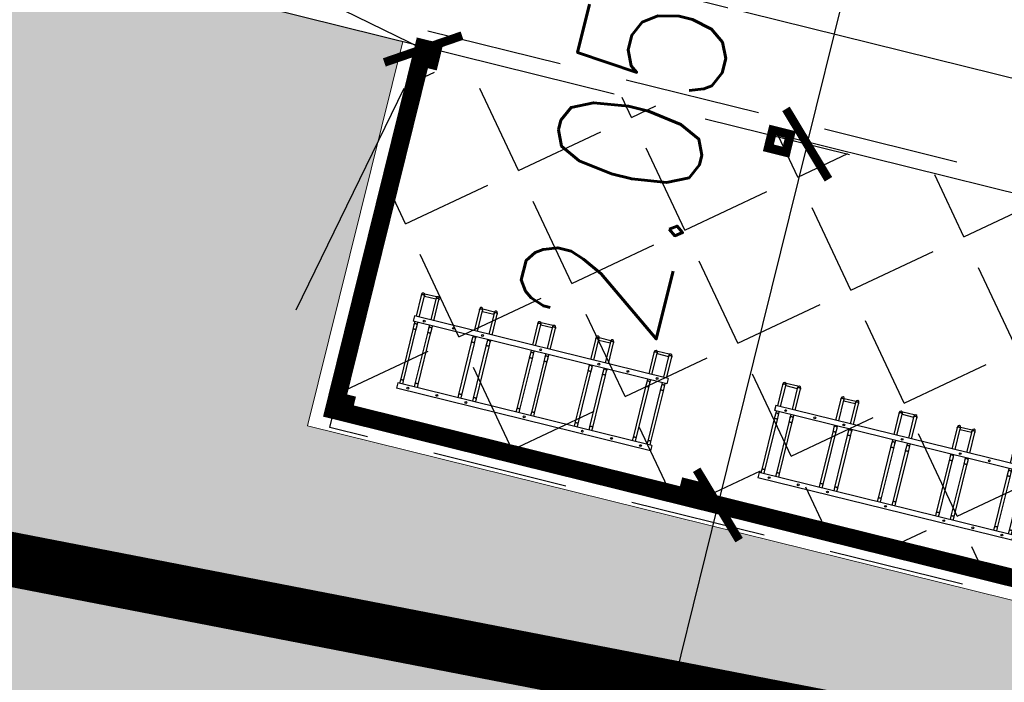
# Model space of a CAD drawing. Extents: x 88043 to 202646, y -79156 to -1177.
# Tile 21 of 54: x 155266 to 155809, y -38147 to -37782. Entities that reach past the tile are written whole.
import ezdxf

# ---------------------------------------------------------------- set-up
doc = ezdxf.new("R2010")
doc.units = ezdxf.units.DM
doc.header["$MEASUREMENT"] = 0
doc.linetypes.add('4004', pattern=[4, 3, -1])
doc.linetypes.add('DASHED2', pattern=[0.375, 0.25, -0.125])
doc.layers.get('0').update_dxf_attribs({"color": 11})
doc.layers.add('area', color=6, linetype='Continuous', plot=False)
for name, color, linetype in [('ci', 9, 'Continuous'), ('dim', 40, 'Continuous'), ('DROGI', 6, 'Continuous'), ('PROJEKTY', 1, 'Continuous')]:
    doc.layers.add(name, color=color, linetype=linetype)
doc.layers.add('sc', color=4, linetype='Continuous', lineweight=30)
doc.layers.add('ZIELEN', color=82, linetype='Continuous', lineweight=0)
doc.styles.add('romans', font='romans.shx', dxfattribs={"width": 0.8})
doc.dimstyles.new('SS', dxfattribs={"dimscale": 0.8, "dimtxt": 100, "dimasz": 40, "dimexe": 30, "dimexo": 200, "dimgap": 50, "dimtad": 1, "dimlfac": 0.01, "dimrnd": 0.01, "dimzin": 4, "dimdsep": 46, "dimtxsty": 'romans', "dimblk": 'ARCHTICK', "dimcen": 50, "dimclrd": 256, "dimclre": 256, "dimclrt": 3, "dimadec": 0, "dimazin": 0, "dimtfac": 1.2, "dimtmove": 2, "dimatfit": 3, "dimldrblk": 'ARCHTICK', "dimfxl": 1, "dimtolj": 1, "dimarcsym": 0})

# ---------------------------------------------------------------- blocks, each defined once
blk = doc.blocks.new('mroczocza')
at = {"layer": 'DROGI', "color": 8, "linetype": '4004'}
blk.add_line((63.35, -25.5, 153.681), (17.89, -14.23, 154.771), dxfattribs=at)
blk = doc.blocks.new('_ArchTick')
at = {"color": 0, "linetype": 'ByBlock', "const_width": 0.15}
blk.add_lwpolyline([(-0.5, -0.5), (0.5, 0.5)], dxfattribs=at)
blk = doc.blocks.new('*D41')
at = {"layer": 'Defpoints', "color": 0, "transparency": 16777216}
for p in [(155503.68, -37738.1), (155488.75, -37798.3), (156491.66, -38049.96)]:
    blk.add_point(p, dxfattribs=at)
at = {"layer": 'dim', "lineweight": -2, "transparency": 16777216}
for p, q in [((155527.25, -37643), (155509.45, -37714.8)), ((156507.29, -37986.9), (155503.68, -37738.1)), ((156530.16, -37894.66), (156513.07, -37963.6))]:
    blk.add_line(p, q, dxfattribs=at)
at = {"layer": 'dim', "lineweight": -2, "transparency": 16777216, "xscale": 32, "yscale": 32, "zscale": 32}
for p, rotation in [((155503.68, -37738.1), 166.0767433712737), ((156507.29, -37986.9), 346.0767433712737)]:
    blk.add_blockref('_ArchTick', p, dxfattribs=dict(at, rotation=rotation))
at = {"layer": 'dim', "color": 3, "transparency": 16777216, "insert": (156024.73, -37784.85), "char_height": 80, "attachment_point": 5, "rotation": 346.0767, "style": 'romans'}
blk.add_mtext('\\A1;10.34', dxfattribs=at)
blk = doc.blocks.new('st5')
at = {"color": 7, "linetype": 'Continuous', "lineweight": 25}
for p, q in [((-144, -3), (-144, 0)), ((-144, 0), (0, 0)), ((-144, -3), (0, -3)), ((-143.05, -3), (-143.05, -4.86)), ((-143.05, -4.86), (-143.05, -33.53)), ((-141.25, -4.86), (-141.25, -3)), ((-141.25, -33.53), (-141.25, -4.86)), ((-134.75, -3), (-134.75, -4.86)), ((-134.75, -4.86), (-134.75, -33.53)), ((-132.95, -4.86), (-132.95, -3)), ((-132.95, -33.53), (-132.95, -4.86)), ((-110.05, -3), (-110.05, -4.86)), ((-110.05, -4.86), (-110.05, -34.26)), ((-108.25, -4.86), (-108.25, -3)), ((-108.25, -34.26), (-108.25, -4.86)), ((-101.75, -3), (-101.75, -4.86)), ((-101.75, -4.86), (-101.75, -34.26)), ((-99.95, -4.86), (-99.95, -3)), ((-99.95, -34.26), (-99.95, -4.86)), ((-77.05, -3), (-77.05, -4.86)), ((-77.05, -4.86), (-77.05, -33.53)), ((-75.25, -4.86), (-75.25, -3)), ((-75.25, -33.53), (-75.25, -4.86)), ((-68.75, -3), (-68.75, -4.86)), ((-68.75, -4.86), (-68.75, -33.53)), ((-66.95, -4.86), (-66.95, -3)), ((-66.95, -33.53), (-66.95, -4.86)), ((-44.05, -3), (-44.05, -4.86)), ((-44.05, -4.86), (-44.05, -34.26)), ((-42.25, -4.86), (-42.25, -3)), ((-42.25, -34.26), (-42.25, -4.86)), ((-35.75, -3), (-35.75, -4.86)), ((-35.75, -4.86), (-35.75, -34.26)), ((-33.95, -4.86), (-33.95, -3)), ((-33.95, -34.26), (-33.95, -4.86)), ((-11.05, -3), (-11.05, -4.86)), ((-11.05, -4.86), (-11.05, -33.53)), ((-9.25, -4.86), (-9.25, -3)), ((-9.25, -33.53), (-9.25, -4.86)), ((-2.75, -3), (-2.75, -4.86)), ((-2.75, -4.86), (-2.75, -33.53)), ((-0.95, -4.86), (-0.95, -3)), ((-0.95, -33.53), (-0.95, -4.86)), ((0, -3), (0, 0)), ((-143.05, -33.53), (-143.05, -36.2)), ((-143.05, -36.2), (-143.05, -38)), ((-141.25, -36.2), (-141.25, -33.53)), ((-141.25, -38), (-141.25, -36.2)), ((-134.75, -33.53), (-134.75, -36.2)), ((-134.75, -36.2), (-134.75, -38)), ((-132.95, -36.2), (-132.95, -33.53)), ((-132.95, -38), (-132.95, -36.2)), ((-110.05, -34.26), (-110.05, -36.93)), ((-110.05, -36.93), (-110.05, -38)), ((-108.25, -36.93), (-108.25, -34.26)), ((-108.25, -38), (-108.25, -36.93)), ((-101.75, -34.26), (-101.75, -36.93)), ((-101.75, -36.93), (-101.75, -38)), ((-99.95, -36.93), (-99.95, -34.26)), ((-99.95, -38), (-99.95, -36.93)), ((-77.05, -33.53), (-77.05, -36.2)), ((-77.05, -36.2), (-77.05, -38)), ((-75.25, -36.2), (-75.25, -33.53)), ((-75.25, -38), (-75.25, -36.2)), ((-68.75, -33.53), (-68.75, -36.2)), ((-68.75, -36.2), (-68.75, -38)), ((-66.95, -36.2), (-66.95, -33.53)), ((-66.95, -38), (-66.95, -36.2)), ((-44.05, -34.26), (-44.05, -36.93)), ((-44.05, -36.93), (-44.05, -38)), ((-42.25, -36.93), (-42.25, -34.26)), ((-42.25, -38), (-42.25, -36.93)), ((-35.75, -34.26), (-35.75, -36.93)), ((-35.75, -36.93), (-35.75, -38)), ((-33.95, -36.93), (-33.95, -34.26)), ((-33.95, -38), (-33.95, -36.93)), ((-11.05, -33.53), (-11.05, -36.2)), ((-11.05, -36.2), (-11.05, -38)), ((-9.25, -36.2), (-9.25, -33.53)), ((-9.25, -38), (-9.25, -36.2)), ((-2.75, -33.53), (-2.75, -36.2)), ((-2.75, -36.2), (-2.75, -38)), ((-0.95, -36.2), (-0.95, -33.53)), ((-0.95, -38), (-0.95, -36.2)), ((-144, -41), (-144, -38)), ((-144, -38), (0, -38)), ((-144, -41), (0, -41)), ((-143.05, -41), (-143.05, -52.82)), ((-141.25, -52.82), (-141.25, -41)), ((-134.75, -41), (-134.75, -52.82)), ((-132.95, -52.82), (-132.95, -41)), ((-110.05, -41), (-110.05, -52.82)), ((-108.25, -52.82), (-108.25, -41)), ((-101.75, -41), (-101.75, -52.82)), ((-99.95, -52.82), (-99.95, -41)), ((-77.05, -41), (-77.05, -52.82)), ((-75.25, -52.82), (-75.25, -41)), ((-68.75, -41), (-68.75, -52.82)), ((-66.95, -52.82), (-66.95, -41)), ((-44.05, -41), (-44.05, -52.82)), ((-42.25, -52.82), (-42.25, -41)), ((-35.75, -41), (-35.75, -52.82)), ((-33.95, -52.82), (-33.95, -41)), ((-11.05, -41), (-11.05, -52.82)), ((-9.25, -52.82), (-9.25, -41)), ((-2.75, -41), (-2.75, -52.82)), ((-0.95, -52.82), (-0.95, -41)), ((0, -41), (0, -38)), ((-143.05, -52.82), (-143.05, -53.5)), ((-141.25, -53.29), (-141.25, -52.82)), ((-134.75, -52.9), (-141.25, -52.9)), ((-141.25, -54.1), (-141.25, -53.29)), ((-141.25, -54.1), (-134.75, -54.1)), ((-134.75, -52.82), (-134.75, -53.29)), ((-134.75, -54.1), (-134.75, -53.29)), ((-132.95, -53.5), (-132.95, -52.82)), ((-110.05, -52.82), (-110.05, -53.5)), ((-101.75, -52.4), (-108.25, -52.4)), ((-108.25, -52.86), (-108.25, -52.82)), ((-108.25, -53.6), (-108.25, -52.86)), ((-108.25, -53.6), (-101.75, -53.6)), ((-101.75, -52.82), (-101.75, -52.86)), ((-101.75, -53.6), (-101.75, -52.86)), ((-99.95, -53.5), (-99.95, -52.82)), ((-77.05, -52.82), (-77.05, -53.5)), ((-75.25, -53.29), (-75.25, -52.82)), ((-68.75, -52.9), (-75.25, -52.9)), ((-75.25, -54.1), (-75.25, -53.29)), ((-75.25, -54.1), (-68.75, -54.1)), ((-68.75, -52.82), (-68.75, -53.29)), ((-68.75, -54.1), (-68.75, -53.29)), ((-66.95, -53.5), (-66.95, -52.82)), ((-44.05, -52.82), (-44.05, -53.5)), ((-35.75, -52.4), (-42.25, -52.4)), ((-42.25, -52.86), (-42.25, -52.82)), ((-42.25, -53.6), (-42.25, -52.86)), ((-42.25, -53.6), (-35.75, -53.6)), ((-35.75, -52.82), (-35.75, -52.86)), ((-35.75, -53.6), (-35.75, -52.86)), ((-33.95, -53.5), (-33.95, -52.82)), ((-11.05, -52.82), (-11.05, -53.5)), ((-9.25, -53.29), (-9.25, -52.82)), ((-2.75, -52.9), (-9.25, -52.9)), ((-9.25, -54.1), (-9.25, -53.29)), ((-9.25, -54.1), (-2.75, -54.1)), ((-2.75, -52.82), (-2.75, -53.29)), ((-2.75, -54.1), (-2.75, -53.29)), ((-0.95, -53.5), (-0.95, -52.82))]:
    blk.add_line(p, q, dxfattribs=at)
at = {"color": 8, "linetype": 'Continuous', "lineweight": 25, "flags": 128}
for points in [[(-143.05, -4.86), (-143.03, -4.92), (-142.98, -4.98), (-142.89, -5.03), (-142.77, -5.08), (-142.63, -5.12), (-142.46, -5.14), (-142.29, -5.16), (-142.1, -5.16), (-141.92, -5.15), (-141.75, -5.13), (-141.6, -5.1), (-141.47, -5.06), (-141.36, -5.01), (-141.29, -4.95), (-141.25, -4.89), (-141.25, -4.86)], [(-134.75, -4.86), (-134.73, -4.92), (-134.68, -4.98), (-134.59, -5.03), (-134.47, -5.08), (-134.33, -5.12), (-134.16, -5.14), (-133.99, -5.16), (-133.8, -5.16), (-133.62, -5.15), (-133.45, -5.13), (-133.3, -5.1), (-133.17, -5.06), (-133.06, -5.01), (-132.99, -4.95), (-132.95, -4.89), (-132.95, -4.86)], [(-110.05, -4.86), (-110.03, -4.92), (-109.98, -4.98), (-109.89, -5.03), (-109.77, -5.08), (-109.63, -5.12), (-109.46, -5.14), (-109.29, -5.16), (-109.1, -5.16), (-108.92, -5.15), (-108.75, -5.13), (-108.6, -5.1), (-108.47, -5.06), (-108.36, -5.01), (-108.29, -4.95), (-108.25, -4.89), (-108.25, -4.86)], [(-101.75, -4.86), (-101.73, -4.92), (-101.68, -4.98), (-101.59, -5.03), (-101.47, -5.08), (-101.33, -5.12), (-101.16, -5.14), (-100.99, -5.16), (-100.8, -5.16), (-100.62, -5.15), (-100.45, -5.13), (-100.3, -5.1), (-100.17, -5.06), (-100.06, -5.01), (-99.99, -4.95), (-99.95, -4.89), (-99.95, -4.86)], [(-77.05, -4.86), (-77.03, -4.92), (-76.98, -4.98), (-76.89, -5.03), (-76.77, -5.08), (-76.63, -5.12), (-76.46, -5.14), (-76.29, -5.16), (-76.1, -5.16), (-75.92, -5.15), (-75.75, -5.13), (-75.6, -5.1), (-75.47, -5.06), (-75.36, -5.01), (-75.29, -4.95), (-75.25, -4.89), (-75.25, -4.86)], [(-68.75, -4.86), (-68.73, -4.92), (-68.68, -4.98), (-68.59, -5.03), (-68.47, -5.08), (-68.33, -5.12), (-68.16, -5.14), (-67.99, -5.16), (-67.8, -5.16), (-67.62, -5.15), (-67.45, -5.13), (-67.3, -5.1), (-67.17, -5.06), (-67.06, -5.01), (-66.99, -4.95), (-66.95, -4.89), (-66.95, -4.86)], [(-44.05, -4.86), (-44.03, -4.92), (-43.98, -4.98), (-43.89, -5.03), (-43.77, -5.08), (-43.63, -5.12), (-43.46, -5.14), (-43.29, -5.16), (-43.1, -5.16), (-42.92, -5.15), (-42.75, -5.13), (-42.6, -5.1), (-42.47, -5.06), (-42.36, -5.01), (-42.29, -4.95), (-42.25, -4.89), (-42.25, -4.86)], [(-35.75, -4.86), (-35.73, -4.92), (-35.68, -4.98), (-35.59, -5.03), (-35.47, -5.08), (-35.33, -5.12), (-35.16, -5.14), (-34.99, -5.16), (-34.8, -5.16), (-34.62, -5.15), (-34.45, -5.13), (-34.3, -5.1), (-34.17, -5.06), (-34.06, -5.01), (-33.99, -4.95), (-33.95, -4.89), (-33.95, -4.86)], [(-11.05, -4.86), (-11.03, -4.92), (-10.98, -4.98), (-10.89, -5.03), (-10.77, -5.08), (-10.63, -5.12), (-10.46, -5.14), (-10.29, -5.16), (-10.1, -5.16), (-9.92, -5.15), (-9.75, -5.13), (-9.6, -5.1), (-9.47, -5.06), (-9.36, -5.01), (-9.29, -4.95), (-9.25, -4.89), (-9.25, -4.86)], [(-2.75, -4.86), (-2.73, -4.92), (-2.68, -4.98), (-2.59, -5.03), (-2.47, -5.08), (-2.33, -5.12), (-2.16, -5.14), (-1.99, -5.16), (-1.8, -5.16), (-1.62, -5.15), (-1.45, -5.13), (-1.3, -5.1), (-1.17, -5.06), (-1.06, -5.01), (-0.99, -4.95), (-0.95, -4.89), (-0.95, -4.86)], [(-143.05, -33.53), (-143.03, -33.59), (-142.98, -33.65), (-142.89, -33.7), (-142.77, -33.75), (-142.63, -33.79), (-142.46, -33.82), (-142.29, -33.83), (-142.1, -33.84), (-141.92, -33.83), (-141.75, -33.81), (-141.6, -33.77), (-141.47, -33.73), (-141.36, -33.68), (-141.29, -33.62), (-141.25, -33.56), (-141.25, -33.53)], [(-143.05, -36.2), (-143.03, -36.36), (-142.98, -36.51), (-142.89, -36.65), (-142.77, -36.77), (-142.63, -36.86), (-142.46, -36.93), (-142.29, -36.97), (-142.1, -36.98), (-141.92, -36.96), (-141.75, -36.9), (-141.6, -36.82), (-141.47, -36.71), (-141.36, -36.58), (-141.29, -36.43), (-141.25, -36.28), (-141.25, -36.2)], [(-134.75, -33.53), (-134.73, -33.59), (-134.68, -33.65), (-134.59, -33.7), (-134.47, -33.75), (-134.33, -33.79), (-134.16, -33.82), (-133.99, -33.83), (-133.8, -33.84), (-133.62, -33.83), (-133.45, -33.81), (-133.3, -33.77), (-133.17, -33.73), (-133.06, -33.68), (-132.99, -33.62), (-132.95, -33.56), (-132.95, -33.53)], [(-134.75, -36.2), (-134.73, -36.36), (-134.68, -36.51), (-134.59, -36.65), (-134.47, -36.77), (-134.33, -36.86), (-134.16, -36.93), (-133.99, -36.97), (-133.8, -36.98), (-133.62, -36.96), (-133.45, -36.9), (-133.3, -36.82), (-133.17, -36.71), (-133.06, -36.58), (-132.99, -36.43), (-132.95, -36.28), (-132.95, -36.2)], [(-110.05, -34.26), (-110.03, -34.32), (-109.98, -34.38), (-109.89, -34.44), (-109.77, -34.48), (-109.63, -34.52), (-109.46, -34.55), (-109.29, -34.56), (-109.1, -34.57), (-108.92, -34.56), (-108.75, -34.54), (-108.6, -34.5), (-108.47, -34.46), (-108.36, -34.41), (-108.29, -34.35), (-108.25, -34.29), (-108.25, -34.26)], [(-110.05, -36.93), (-110.03, -37.09), (-109.98, -37.24), (-109.89, -37.38), (-109.77, -37.5), (-109.63, -37.59), (-109.46, -37.66), (-109.29, -37.7), (-109.1, -37.71), (-108.92, -37.69), (-108.75, -37.63), (-108.6, -37.55), (-108.47, -37.44), (-108.36, -37.31), (-108.29, -37.17), (-108.25, -37.01), (-108.25, -36.93)], [(-101.75, -34.26), (-101.73, -34.32), (-101.68, -34.38), (-101.59, -34.44), (-101.47, -34.48), (-101.33, -34.52), (-101.16, -34.55), (-100.99, -34.56), (-100.8, -34.57), (-100.62, -34.56), (-100.45, -34.54), (-100.3, -34.5), (-100.17, -34.46), (-100.06, -34.41), (-99.99, -34.35), (-99.95, -34.29), (-99.95, -34.26)], [(-101.75, -36.93), (-101.73, -37.09), (-101.68, -37.24), (-101.59, -37.38), (-101.47, -37.5), (-101.33, -37.59), (-101.16, -37.66), (-100.99, -37.7), (-100.8, -37.71), (-100.62, -37.69), (-100.45, -37.63), (-100.3, -37.55), (-100.17, -37.44), (-100.06, -37.31), (-99.99, -37.17), (-99.95, -37.01), (-99.95, -36.93)], [(-77.05, -33.53), (-77.03, -33.59), (-76.98, -33.65), (-76.89, -33.7), (-76.77, -33.75), (-76.63, -33.79), (-76.46, -33.82), (-76.29, -33.83), (-76.1, -33.84), (-75.92, -33.83), (-75.75, -33.81), (-75.6, -33.77), (-75.47, -33.73), (-75.36, -33.68), (-75.29, -33.62), (-75.25, -33.56), (-75.25, -33.53)], [(-77.05, -36.2), (-77.03, -36.36), (-76.98, -36.51), (-76.89, -36.65), (-76.77, -36.77), (-76.63, -36.86), (-76.46, -36.93), (-76.29, -36.97), (-76.1, -36.98), (-75.92, -36.96), (-75.75, -36.9), (-75.6, -36.82), (-75.47, -36.71), (-75.36, -36.58), (-75.29, -36.43), (-75.25, -36.28), (-75.25, -36.2)], [(-68.75, -33.53), (-68.73, -33.59), (-68.68, -33.65), (-68.59, -33.7), (-68.47, -33.75), (-68.33, -33.79), (-68.16, -33.82), (-67.99, -33.83), (-67.8, -33.84), (-67.62, -33.83), (-67.45, -33.81), (-67.3, -33.77), (-67.17, -33.73), (-67.06, -33.68), (-66.99, -33.62), (-66.95, -33.56), (-66.95, -33.53)], [(-68.75, -36.2), (-68.73, -36.36), (-68.68, -36.51), (-68.59, -36.65), (-68.47, -36.77), (-68.33, -36.86), (-68.16, -36.93), (-67.99, -36.97), (-67.8, -36.98), (-67.62, -36.96), (-67.45, -36.9), (-67.3, -36.82), (-67.17, -36.71), (-67.06, -36.58), (-66.99, -36.43), (-66.95, -36.28), (-66.95, -36.2)], [(-44.05, -34.26), (-44.03, -34.32), (-43.98, -34.38), (-43.89, -34.44), (-43.77, -34.48), (-43.63, -34.52), (-43.46, -34.55), (-43.29, -34.56), (-43.1, -34.57), (-42.92, -34.56), (-42.75, -34.54), (-42.6, -34.5), (-42.47, -34.46), (-42.36, -34.41), (-42.29, -34.35), (-42.25, -34.29), (-42.25, -34.26)], [(-44.05, -36.93), (-44.03, -37.09), (-43.98, -37.24), (-43.89, -37.38), (-43.77, -37.5), (-43.63, -37.59), (-43.46, -37.66), (-43.29, -37.7), (-43.1, -37.71), (-42.92, -37.69), (-42.75, -37.63), (-42.6, -37.55), (-42.47, -37.44), (-42.36, -37.31), (-42.29, -37.17), (-42.25, -37.01), (-42.25, -36.93)], [(-35.75, -34.26), (-35.73, -34.32), (-35.68, -34.38), (-35.59, -34.44), (-35.47, -34.48), (-35.33, -34.52), (-35.16, -34.55), (-34.99, -34.56), (-34.8, -34.57), (-34.62, -34.56), (-34.45, -34.54), (-34.3, -34.5), (-34.17, -34.46), (-34.06, -34.41), (-33.99, -34.35), (-33.95, -34.29), (-33.95, -34.26)], [(-35.75, -36.93), (-35.73, -37.09), (-35.68, -37.24), (-35.59, -37.38), (-35.47, -37.5), (-35.33, -37.59), (-35.16, -37.66), (-34.99, -37.7), (-34.8, -37.71), (-34.62, -37.69), (-34.45, -37.63), (-34.3, -37.55), (-34.17, -37.44), (-34.06, -37.31), (-33.99, -37.17), (-33.95, -37.01), (-33.95, -36.93)], [(-11.05, -33.53), (-11.03, -33.59), (-10.98, -33.65), (-10.89, -33.7), (-10.77, -33.75), (-10.63, -33.79), (-10.46, -33.82), (-10.29, -33.83), (-10.1, -33.84), (-9.92, -33.83), (-9.75, -33.81), (-9.6, -33.77), (-9.47, -33.73), (-9.36, -33.68), (-9.29, -33.62), (-9.25, -33.56), (-9.25, -33.53)], [(-11.05, -36.2), (-11.03, -36.36), (-10.98, -36.51), (-10.89, -36.65), (-10.77, -36.77), (-10.63, -36.86), (-10.46, -36.93), (-10.29, -36.97), (-10.1, -36.98), (-9.92, -36.96), (-9.75, -36.9), (-9.6, -36.82), (-9.47, -36.71), (-9.36, -36.58), (-9.29, -36.43), (-9.25, -36.28), (-9.25, -36.2)], [(-2.75, -33.53), (-2.73, -33.59), (-2.68, -33.65), (-2.59, -33.7), (-2.47, -33.75), (-2.33, -33.79), (-2.16, -33.82), (-1.99, -33.83), (-1.8, -33.84), (-1.62, -33.83), (-1.45, -33.81), (-1.3, -33.77), (-1.17, -33.73), (-1.06, -33.68), (-0.99, -33.62), (-0.95, -33.56), (-0.95, -33.53)], [(-2.75, -36.2), (-2.73, -36.36), (-2.68, -36.51), (-2.59, -36.65), (-2.47, -36.77), (-2.33, -36.86), (-2.16, -36.93), (-1.99, -36.97), (-1.8, -36.98), (-1.62, -36.96), (-1.45, -36.9), (-1.3, -36.82), (-1.17, -36.71), (-1.06, -36.58), (-0.99, -36.43), (-0.95, -36.28), (-0.95, -36.2)], [(-141.25, -52.82), (-141.25, -52.9), (-141.29, -53.05), (-141.36, -53.19), (-141.47, -53.32), (-141.6, -53.43), (-141.75, -53.52), (-141.92, -53.57), (-142.1, -53.6), (-142.29, -53.59), (-142.46, -53.55), (-142.63, -53.48), (-142.77, -53.38), (-142.89, -53.26), (-142.98, -53.12), (-143.03, -52.97), (-143.05, -52.82)], [(-132.95, -52.82), (-132.95, -52.9), (-132.99, -53.05), (-133.06, -53.19), (-133.17, -53.32), (-133.3, -53.43), (-133.45, -53.52), (-133.62, -53.57), (-133.8, -53.6), (-133.99, -53.59), (-134.16, -53.55), (-134.33, -53.48), (-134.47, -53.38), (-134.59, -53.26), (-134.68, -53.12), (-134.73, -52.97), (-134.75, -52.82)], [(-108.25, -52.82), (-108.25, -52.9), (-108.29, -53.05), (-108.36, -53.19), (-108.47, -53.32), (-108.6, -53.43), (-108.75, -53.52), (-108.92, -53.57), (-109.1, -53.6), (-109.29, -53.59), (-109.46, -53.55), (-109.63, -53.48), (-109.77, -53.38), (-109.89, -53.26), (-109.98, -53.12), (-110.03, -52.97), (-110.05, -52.82)], [(-99.95, -52.82), (-99.95, -52.9), (-99.99, -53.05), (-100.06, -53.19), (-100.17, -53.32), (-100.3, -53.43), (-100.45, -53.52), (-100.62, -53.57), (-100.8, -53.6), (-100.99, -53.59), (-101.16, -53.55), (-101.33, -53.48), (-101.47, -53.38), (-101.59, -53.26), (-101.68, -53.12), (-101.73, -52.97), (-101.75, -52.82)], [(-75.25, -52.82), (-75.25, -52.9), (-75.29, -53.05), (-75.36, -53.19), (-75.47, -53.32), (-75.6, -53.43), (-75.75, -53.52), (-75.92, -53.57), (-76.1, -53.6), (-76.29, -53.59), (-76.46, -53.55), (-76.63, -53.48), (-76.77, -53.38), (-76.89, -53.26), (-76.98, -53.12), (-77.03, -52.97), (-77.05, -52.82)], [(-66.95, -52.82), (-66.95, -52.9), (-66.99, -53.05), (-67.06, -53.19), (-67.17, -53.32), (-67.3, -53.43), (-67.45, -53.52), (-67.62, -53.57), (-67.8, -53.6), (-67.99, -53.59), (-68.16, -53.55), (-68.33, -53.48), (-68.47, -53.38), (-68.59, -53.26), (-68.68, -53.12), (-68.73, -52.97), (-68.75, -52.82)], [(-42.25, -52.82), (-42.25, -52.9), (-42.29, -53.05), (-42.36, -53.19), (-42.47, -53.32), (-42.6, -53.43), (-42.75, -53.52), (-42.92, -53.57), (-43.1, -53.6), (-43.29, -53.59), (-43.46, -53.55), (-43.63, -53.48), (-43.77, -53.38), (-43.89, -53.26), (-43.98, -53.12), (-44.03, -52.97), (-44.05, -52.82), (-44.05, -52.82)], [(-33.95, -52.82), (-33.95, -52.9), (-33.99, -53.05), (-34.06, -53.19), (-34.17, -53.32), (-34.3, -53.43), (-34.45, -53.52), (-34.62, -53.57), (-34.8, -53.6), (-34.99, -53.59), (-35.16, -53.55), (-35.33, -53.48), (-35.47, -53.38), (-35.59, -53.26), (-35.68, -53.12), (-35.73, -52.97), (-35.75, -52.82), (-35.75, -52.82)], [(-9.25, -52.82), (-9.25, -52.9), (-9.29, -53.05), (-9.36, -53.19), (-9.47, -53.32), (-9.6, -53.43), (-9.75, -53.52), (-9.92, -53.57), (-10.1, -53.6), (-10.29, -53.59), (-10.46, -53.55), (-10.63, -53.48), (-10.77, -53.38), (-10.89, -53.26), (-10.98, -53.12), (-11.03, -52.97), (-11.05, -52.82)], [(-0.95, -52.82), (-0.95, -52.9), (-0.99, -53.05), (-1.06, -53.19), (-1.17, -53.32), (-1.3, -53.43), (-1.45, -53.52), (-1.62, -53.57), (-1.8, -53.6), (-1.99, -53.59), (-2.16, -53.55), (-2.33, -53.48), (-2.47, -53.38), (-2.59, -53.26), (-2.68, -53.12), (-2.73, -52.97), (-2.75, -52.82)]]:
    blk.add_lwpolyline(points, dxfattribs=at)
at = {"color": 7, "linetype": 'Continuous', "lineweight": 25}
for centre in [(-138, -1.5), (-121.5, -1.5), (-105, -1.5), (-72, -1.5), (-39, -1.5), (-22.5, -1.5), (-6, -1.5), (-138, -39.5), (-121.5, -39.5), (-105, -39.5), (-72, -39.5), (-39, -39.5), (-22.5, -39.5), (-6, -39.5)]:
    blk.add_circle(centre, 0.5, dxfattribs=at)
for centre in [(-142.15, -53.5), (-133.85, -53.5), (-109.15, -53.5), (-100.85, -53.5), (-76.15, -53.5), (-67.85, -53.5), (-43.15, -53.5), (-34.85, -53.5), (-10.15, -53.5), (-1.85, -53.5)]:
    blk.add_arc(centre, 0.9, 180, 0, dxfattribs=at)
blk = doc.blocks.new('wiata 25st')
at = {"layer": 'sc', "linetype": 'DASHED2', "ltscale": 300}
blk.add_lwpolyline([(0, 215), (1034, 215), (1034, -10), (0, -10)], close=True, dxfattribs=at)
at = {"layer": 'sc', "ltscale": 300, "const_width": 10}
for points in [[(5, 200), (0, 200), (0, 205), (5, 205)], [(205, 200), (200, 200), (200, 205), (205, 205)]]:
    blk.add_lwpolyline(points, close=True, dxfattribs=at)
for points in [[(0, 205), (0, 0), (1034, 0)], [(5, 0), (0, 0), (0, 5), (5, 5), (5, 0)], [(205, 0), (200, 0), (200, 5), (205, 5), (205, 0)]]:
    blk.add_lwpolyline(points, dxfattribs=at)
at = {"layer": 'sc', "linetype": 'DASHED2', "ltscale": 300, "rotation": 180.0503022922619}
for p in [(30.55, 19.87), (235.55, 19.87)]:
    blk.add_blockref('st5', p, dxfattribs=at)
blk = doc.blocks.new('*D47')
at = {"layer": 'Defpoints', "color": 0, "transparency": 16777216}
for p in [(154362.76, -37249.96), (154362.92, -37249.64), (155488.75, -37798.3)]:
    blk.add_point(p, dxfattribs=at)
at = {"layer": 'dim', "lineweight": -2, "transparency": 16777216}
for p, q in [((155488.6, -37798.62), (154362.76, -37249.96)), ((154292.83, -37393.47), (154352.25, -37271.53)), ((155418.66, -37942.13), (155478.08, -37820.19))]:
    blk.add_line(p, q, dxfattribs=at)
at = {"layer": 'dim', "lineweight": -2, "transparency": 16777216, "xscale": 32, "yscale": 32, "zscale": 32}
for p, rotation in [((154362.76, -37249.96), 154.0183269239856), ((155488.6, -37798.62), 334.0183269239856)]:
    blk.add_blockref('_ArchTick', p, dxfattribs=dict(at, rotation=rotation))
at = {"layer": 'dim', "color": 3, "transparency": 16777216, "insert": (154960.73, -37452.38), "char_height": 80, "attachment_point": 5, "rotation": 334.0183, "style": 'romans'}
blk.add_mtext('\\A1;12.52', dxfattribs=at)
blk = doc.blocks.new('*D49')
at = {"layer": 'Defpoints', "color": 0, "transparency": 16777216}
for p in [(155488.6, -37798.62), (155439.44, -37997.28), (155650.9, -38049.61)]:
    blk.add_point(p, dxfattribs=at)
at = {"layer": 'dim', "lineweight": -2, "transparency": 16777216}
for p, q in [((155643.91, -37837.05), (155723.36, -37856.71)), ((155700.06, -37850.95), (155650.9, -38049.61)), ((155594.75, -38035.71), (155674.2, -38055.37))]:
    blk.add_line(p, q, dxfattribs=at)
at = {"layer": 'dim', "lineweight": -2, "transparency": 16777216, "xscale": 32, "yscale": 32, "zscale": 32}
for p, rotation in [((155700.06, -37850.95), 76.10121647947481), ((155650.9, -38049.61), 256.1012164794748)]:
    blk.add_blockref('_ArchTick', p, dxfattribs=dict(at, rotation=rotation))
at = {"layer": 'dim', "color": 3, "transparency": 16777216, "insert": (155599.24, -37863.42), "char_height": 80, "attachment_point": 5, "rotation": 76.1012, "style": 'romans'}
blk.add_mtext('\\A1;2.05', dxfattribs=at)
blk = doc.blocks.new('*D50')
at = {"layer": 'Defpoints', "color": 0, "transparency": 16777216}
for p in [(155670.27, -37002.06), (155896.28, -37057.99), (155488.6, -37798.62)]:
    blk.add_point(p, dxfattribs=at)
at = {"layer": 'dim', "lineweight": -2, "transparency": 16777216}
for p, q in [((155825.59, -37040.49), (155919.58, -37063.75)), ((155700.06, -37850.95), (155896.28, -37057.99)), ((155643.91, -37837.05), (155723.36, -37856.71))]:
    blk.add_line(p, q, dxfattribs=at)
at = {"layer": 'dim', "lineweight": -2, "transparency": 16777216, "xscale": 32, "yscale": 32, "zscale": 32}
for p, rotation in [((155896.28, -37057.99), 76.10121647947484), ((155700.06, -37850.95), 256.1012164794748)]:
    blk.add_blockref('_ArchTick', p, dxfattribs=dict(at, rotation=rotation))
at = {"layer": 'dim', "color": 3, "transparency": 16777216, "insert": (155720.51, -37435.25), "char_height": 80, "attachment_point": 5, "rotation": 76.1012, "style": 'romans'}
blk.add_mtext('\\A1;8.17', dxfattribs=at)
blk = doc.blocks.new('*D51')
at = {"layer": 'Defpoints', "color": 0, "transparency": 16777216}
for p in [(155439.44, -37997.28), (155299.91, -38595.64), (155503.33, -38645.98)]:
    blk.add_point(p, dxfattribs=at)
at = {"layer": 'dim', "lineweight": -2, "transparency": 16777216}
for p, q in [((155594.75, -38035.71), (155674.2, -38055.37)), ((155650.9, -38049.61), (155503.33, -38645.98)), ((155455.23, -38634.08), (155526.63, -38651.75))]:
    blk.add_line(p, q, dxfattribs=at)
at = {"layer": 'dim', "lineweight": -2, "transparency": 16777216, "xscale": 32, "yscale": 32, "zscale": 32}
for p, rotation in [((155650.9, -38049.61), 76.10121647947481), ((155503.33, -38645.98), 256.1012164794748)]:
    blk.add_blockref('_ArchTick', p, dxfattribs=dict(at, rotation=rotation))
at = {"layer": 'dim', "color": 3, "transparency": 16777216, "insert": (155499.46, -38328.58), "char_height": 80, "attachment_point": 5, "rotation": 76.1012, "style": 'romans'}
blk.add_mtext('\\A1;6.14', dxfattribs=at)

msp = doc.modelspace()

# ---------------------------------------------------------------- hatches: boundary and pattern name
at = {"layer": 'PROJEKTY', "ltscale": 100}
h = msp.add_hatch(dxfattribs=at)
h.set_pattern_fill('ANGLE', color=256, scale=250, angle=25.22344)
h.set_pattern_definition([(25.22344, (944.06, -876.446), (-29.297772, 62.19488), [50, -18.75]), (115.22344, (944.06, -876.446), (-62.19488, -29.297772), [50, -18.75])])
h.paths.add_polyline_path([(155439.479, -37997.289), (155488.721, -37798.291), (157520.473, -38301.053), (157471.23, -38500.051)])
at = {"layer": 'ZIELEN', "linetype": 'Continuous', "transparency": 33554483}
h = msp.add_hatch(color=256, dxfattribs=at)
h.paths.add_polyline_path([(161756.539, -31778.097), (162254.92, -31341.639), (162301.92, -31197.639), (162070.92, -30648.639), (161584.92, -30508.639), (161551.686, -30629.487), (161398.436, -30584.279), (161460.446, -30383.419), (161311.789, -30341.001), (161030.92, -31300.639), (160844.587, -31245.714), (160594.92, -32076.639), (161576.42, -32373.539)], flags=17)
h.paths.add_polyline_path([(161477.92, -32540.639), (161202.318, -32456.244), (161019.92, -33044.639), (161290.92, -33131.639)], flags=17)
h.paths.add_polyline_path([(155266.92, -32682.639), (155390.92, -32616.639), (156741.967, -33018.653), (156781.92, -32888.639), (156000.939, -32649.433), (155114.92, -32382.639), (155305.92, -31751.639), (154204.92, -31418.639), (154351.92, -30944.639), (154334.92, -30934.639), (154074.92, -31302.639), (154037.92, -31392.639), (153761.92, -32234.639)], flags=17)
h.paths.add_polyline_path([(160488.92, -35827.639), (160856.92, -34580.639), (159925.92, -34504.639), (159607.114, -35561.686)], flags=17)
h.paths.add_polyline_path([(158098.898, -36275.929), (158127.92, -36179.639), (155037.92, -35234.639), (155003.92, -35358.639)], flags=17)
h.paths.add_polyline_path([(160937.92, -38951.639), (160975.92, -38819.639), (160058.92, -38543.639), (160111.92, -38372.639), (154636.12, -36749.039), (154494.92, -37211.639), (154512.92, -37282.639), (154540.92, -37331.639), (154579.92, -37357.639), (154639.056, -37373.409)])
h.paths.add_polyline_path([(159654.92, -36266.639), (159571.92, -36240.639), (159446.534, -36663.939), (159529.92, -36688.639)], flags=17)
h.paths.add_polyline_path([(162015.92, -36853.639), (162213.897, -36911.716), (161669.02, -38767.939), (162023.42, -38870.089), (161839.92, -38557.639), (162854.92, -35099.639), (162842.92, -35088.639), (162654.734, -35033.709), (162638.92, -35106.639), (162534.92, -35080.639)])
h.paths.add_polyline_path([(162953.92, -34122.439), (162733.92, -34858.639), (163067.92, -34950.639), (163151.92, -34897.639)], flags=17)
h.paths.add_polyline_path([(161630.92, -33584.639), (161614.92, -33643.639), (162933.52, -34042.439), (162915.92, -33973.639)], flags=17)
h.paths.add_polyline_path([(161412.612, -33581.549), (161428.852, -33525.619), (161122.92, -33433.639), (161103.92, -33491.639)], flags=17)
h.paths.add_polyline_path([(155823.568, -34566.964), (155616.508, -35243.197), (156587.92, -35540.639), (157243.212, -33381.537), (156266.92, -33092.639), (155835.92, -34526.639), (155791.722, -34513.717), (155787.641, -34527.482), (155823.572, -34527.482), (155823.572, -34566.964)], flags=17)
h.paths.add_polyline_path([(155219.883, -35054.852), (155598.027, -35162.921), (155219.663, -35050.767), (155199.92, -35115.639)], flags=17)
h.paths.add_polyline_path([(157204.92, -33012.639), (156933.206, -32936.719), (156895.649, -33065.574), (157300.92, -33184.639), (157710.92, -31818.639), (157582.92, -31773.639)], flags=17)
h.paths.add_polyline_path([(153954.79, -34337.902), (154075.134, -33943.885), (155807.618, -34460.088), (155807.784, -34459.53), (154071.879, -33942.89)], flags=17)
h.paths.add_polyline_path([(153135.292, -34863.683), (153344.056, -34156.87), (153134.604, -34863.48)], flags=17)
h.paths.add_polyline_path([(156382.979, -29553.606), (156075.952, -29464.698), (156172.911, -29130.847), (156483.076, -29220.927)], flags=16)
h.paths.add_polyline_path([(155764.92, -30222.639), (155797.225, -30117.733), (156909.261, -30457.521), (157012.072, -30121.863), (156744.012, -30041.526), (157554.366, -27300.904), (161830.863, -28555.874), (161990.92, -28571.639), (162716.92, -28785.639), (163418.901, -28991.057), (163584.92, -29039.639), (163354.92, -29820.639), (163100.516, -30684.506), (163307.92, -30723.639), (163166.92, -31461.639), (163212.92, -31497.639), (163053.92, -32000.639), (162932.92, -32385.639), (162593.92, -32597.639), (162152.92, -32453.639), (161970.575, -32106.983), (161861.92, -32464.639), (161689.284, -32409.633), (161443.92, -33180.639), (161516.92, -33384.639), (163050.833, -33849.232), (163152.496, -34248.96), (164175.92, -28356.639), (156696.92, -26154.639), (155954.92, -28819.639), (154662.117, -28456.694), (154520.92, -28959.639), (153878.92, -28779.639), (150980.92, -38556.639), (150977.55, -38571.589), (151508.92, -38315.639), (151508.92, -38172.639), (152639.92, -34421.639), (152599.92, -34032.639), (152555.92, -34017.639), (153540.92, -30748.639), (153757.92, -30809.639), (153832.22, -30555.839), (153403.756, -30427.695), (153447.754, -30277.427), (153886.32, -30405.839), (154569.92, -29854.639), (154587.12, -29859.936), (154736.72, -29322.139), (154752.92, -29326.639), (154888.298, -28841.133), (155471.52, -29003.739), (155307.92, -29584.639), (154935.92, -29476.639), (154813.02, -29929.539)])
h.paths.add_polyline_path([(154690.221, -37660.788), (154704.323, -37603.729), (154866.338, -37643.815), (154852.086, -37701.333)])
h.paths.add_polyline_path([(158056.927, -35728.641), (158155.92, -35403.639), (157286.92, -35142.639), (157458.92, -34563.639), (157085.92, -34453.639), (156816.92, -35351.639)])
h.paths.add_polyline_path([(154281.577, -37554.268), (154296.868, -37497.516), (154458.01, -37540.977), (154442.56, -37598.185)])
h.paths.add_polyline_path([(157307.981, -30209.026), (157206.92, -30549.639), (157880.92, -30759.639), (157632.92, -31606.639), (157906.92, -31685.639), (158313.92, -31391.639), (159890.92, -31864.639), (160060.92, -31772.639), (160256.92, -31829.639), (160345.92, -32003.639), (160443.92, -32032.639), (160688.043, -31199.831)])
h.paths.add_polyline_path([(155424.979, -38006.063), (155477.322, -37794.535), (154541.92, -37562.639), (154196.92, -37469.639), (154038.92, -37425.639), (153973.92, -37427.639), (153902.92, -37447.639), (153825.92, -37501.639), (153787.92, -37559.639), (153583.92, -38244.639), (153688.273, -38283.534), (161026.92, -39707.639), (162001.919, -39578.952), (162014.92, -39540.639), (162028.92, -39441.639), (162014.42, -39096.139), (161445.42, -38929.639), (161387.62, -39110.839), (161211.92, -39223.639), (159087.559, -38689.558), (157532.12, -38303.94), (157479.997, -38514.582)])

# ---------------------------------------------------------------- linework, layer by layer
at = {"layer": 'ci', "color": 222, "linetype": 'DASHED2', "ltscale": 600, "const_width": 30}
msp.add_lwpolyline([(151047.973, -37975.463), (151438.402, -37795.912), (152254.216, -37985.335), (153451.892, -37728.336), (161042.791, -39201.391), (162479.455, -39015.037)], dxfattribs=at)
at = {"layer": 'ZIELEN'}
msp.add_lwpolyline([(155477.322, -37794.535), (155424.979, -38006.063), (157479.997, -38514.582), (157532.12, -38303.94)], dxfattribs=at)

# ---------------------------------------------------------------- block references
at = {"layer": 'area', "xscale": 100, "yscale": 100, "zscale": 100}
msp.add_blockref('mroczocza', (152752.92, -36139.639), dxfattribs=at)
at = {"layer": 'sc', "rotation": 346.101216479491}
msp.add_blockref('wiata 25st', (155439.51, -37997.297), dxfattribs=at)

# ---------------------------------------------------------------- dimensions: what is measured, and where the dimension line sits
at = {"layer": 'dim'}
for base, p1, p2, angle, picture, middle in [((155896.281, -37057.987), (155488.596, -37798.62), (155670.27, -37002.06), 76.10122, '*D50', (155720.513, -37435.251)), ((155503.677, -37738.097), (156491.661, -38049.956), (155488.753, -37798.299), 166.07674, '*D41', (156024.735, -37784.848)), ((155503.328, -38645.981), (155439.437, -37997.279), (155299.911, -38595.644), 76.10122, '*D51', (155499.458, -38328.577))]:
    dim = msp.add_linear_dim(base=base, p1=p1, p2=p2, angle=angle, dimstyle='SS', dxfattribs=at)
    dim.commit()
    dim.dimension.update_dxf_attribs({"geometry": picture, "text_midpoint": middle})
dim = msp.add_aligned_dim(p1=(155488.753, -37798.299), p2=(154362.92, -37249.639), distance=0.358, dimstyle='SS', dxfattribs=at)
dim.commit()
dim.dimension.update_dxf_attribs({"geometry": '*D47', "text_midpoint": (154960.726, -37452.376)})
dim = msp.add_linear_dim(base=(155650.903, -38049.606), p1=(155488.596, -37798.62), p2=(155439.437, -37997.279), angle=256.10122, dimstyle='SS', dxfattribs=at)
dim.commit()
dim.dimension.update_dxf_attribs({"geometry": '*D49', "text_midpoint": (155599.242, -37863.421), "dimtype": 161})

doc.saveas('drawing.dxf')
